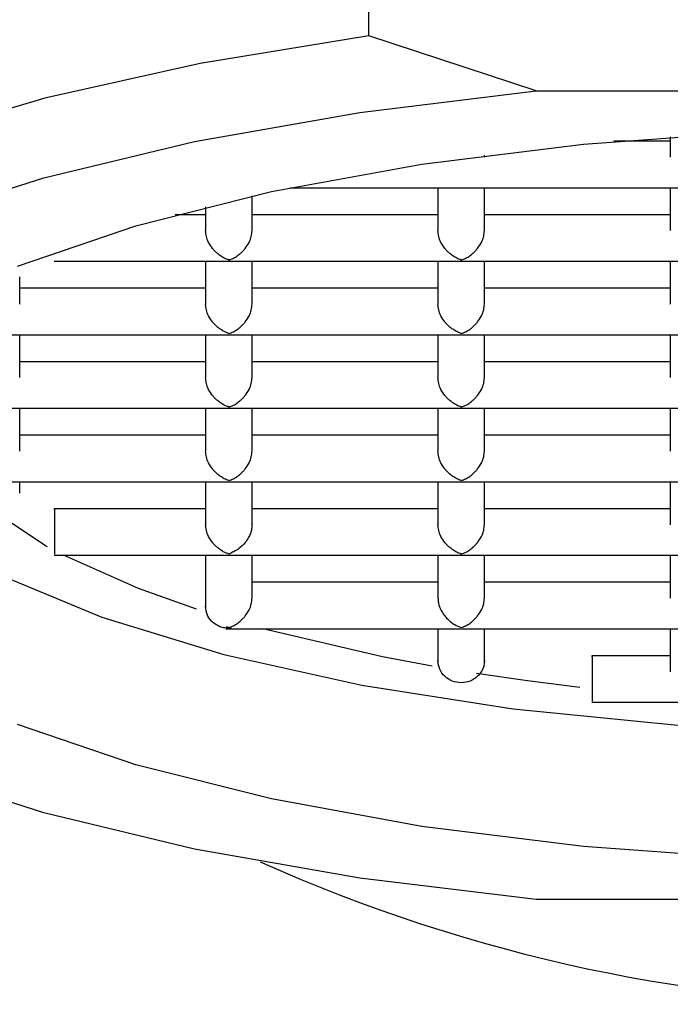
# Model space of a CAD drawing. Header units: millimetres. Extents: x 4255.161 to 4255.371, y 1709.19 to 1709.313.
# Tile 3 of 7: x 4255.20779 to 4255.21339, y 1709.24673 to 1709.2552. Entities that reach past the tile are written whole.
import ezdxf

# ---------------------------------------------------------------- set-up
doc = ezdxf.new("R2010")
doc.units = ezdxf.units.MM
doc.layers.add('SANINDUSA', color=3, linetype='Continuous')

msp = doc.modelspace()

# ---------------------------------------------------------------- linework, layer by layer
at = {"layer": 'SANINDUSA'}
for p, q in [((4255.2107992, 1709.2550657), (4255.2107992, 1709.2574374)), ((4255.2122409, 1709.2545913), (4255.2107992, 1709.2550657)), ((4255.2122409, 1709.2545913), (4255.2189491, 1709.2545913)), ((4255.213395, 1709.2541589), (4255.2129088, 1709.2541589)), ((4255.213395, 1709.2541976), (4255.213395, 1709.2540221)), ((4255.211795, 1709.2540221), (4255.211795, 1709.2540379)), ((4255.2101192, 1709.2537589), (4255.2116006, 1709.2537589)), ((4255.211395, 1709.2537589), (4255.211395, 1709.2533897)), ((4255.2115893, 1709.2537589), (4255.2136006, 1709.2537589)), ((4255.211795, 1709.2533897), (4255.211795, 1709.2537589)), ((4255.213395, 1709.2537589), (4255.213395, 1709.2533897)), ((4255.209795, 1709.2533897), (4255.209795, 1709.2536889)), ((4255.209395, 1709.253594), (4255.209395, 1709.2533897)), ((4255.209395, 1709.2535264), (4255.2091339, 1709.2535264)), ((4255.211395, 1709.2535264), (4255.209795, 1709.2535264)), ((4255.213395, 1709.2535264), (4255.211795, 1709.2535264)), ((4255.2080925, 1709.2531264), (4255.2096006, 1709.2531264)), ((4255.209395, 1709.2531264), (4255.209395, 1709.2527572)), ((4255.2095893, 1709.2531264), (4255.2116006, 1709.2531264)), ((4255.209795, 1709.2527572), (4255.209795, 1709.2531264)), ((4255.211395, 1709.2531264), (4255.211395, 1709.2527572)), ((4255.2115893, 1709.2531264), (4255.2136006, 1709.2531264)), ((4255.211795, 1709.2527572), (4255.211795, 1709.2531264)), ((4255.213395, 1709.2531264), (4255.213395, 1709.2527572)), ((4255.207795, 1709.2527572), (4255.207795, 1709.2529915)), ((4255.209395, 1709.252894), (4255.207795, 1709.252894)), ((4255.211395, 1709.252894), (4255.209795, 1709.252894)), ((4255.213395, 1709.252894), (4255.211795, 1709.252894)), ((4255.2075893, 1709.252494), (4255.2096006, 1709.252494)), ((4255.207795, 1709.2521248), (4255.207795, 1709.252494)), ((4255.209395, 1709.252494), (4255.209395, 1709.2521248)), ((4255.2095893, 1709.252494), (4255.2116006, 1709.252494)), ((4255.209795, 1709.2521248), (4255.209795, 1709.252494)), ((4255.211395, 1709.252494), (4255.211395, 1709.2521248)), ((4255.2115893, 1709.252494), (4255.2136006, 1709.252494)), ((4255.211795, 1709.2521248), (4255.211795, 1709.252494)), ((4255.213395, 1709.252494), (4255.213395, 1709.2521248)), ((4255.209395, 1709.2522615), (4255.207795, 1709.2522615)), ((4255.211395, 1709.2522615), (4255.209795, 1709.2522615)), ((4255.213395, 1709.2522615), (4255.211795, 1709.2522615)), ((4255.2075893, 1709.2518615), (4255.2096006, 1709.2518615)), ((4255.207795, 1709.2514923), (4255.207795, 1709.2518615)), ((4255.209395, 1709.2518615), (4255.209395, 1709.2514923)), ((4255.2095893, 1709.2518615), (4255.2116006, 1709.2518615)), ((4255.209795, 1709.2514923), (4255.209795, 1709.2518615)), ((4255.211395, 1709.2518615), (4255.211395, 1709.2514923)), ((4255.2115893, 1709.2518615), (4255.2136006, 1709.2518615)), ((4255.211795, 1709.2514923), (4255.211795, 1709.2518615)), ((4255.213395, 1709.2518615), (4255.213395, 1709.2514923)), ((4255.209395, 1709.2516291), (4255.207795, 1709.2516291)), ((4255.211395, 1709.2516291), (4255.209795, 1709.2516291)), ((4255.213395, 1709.2516291), (4255.211795, 1709.2516291)), ((4255.2075893, 1709.2512291), (4255.2096006, 1709.2512291)), ((4255.207795, 1709.2511315), (4255.207795, 1709.2512291)), ((4255.209395, 1709.2512291), (4255.209395, 1709.2508598)), ((4255.2095893, 1709.2512291), (4255.2116006, 1709.2512291)), ((4255.209795, 1709.2508598), (4255.209795, 1709.2512291)), ((4255.211395, 1709.2512291), (4255.211395, 1709.2508598)), ((4255.2115893, 1709.2512291), (4255.2136006, 1709.2512291)), ((4255.211795, 1709.2508598), (4255.211795, 1709.2512291)), ((4255.213395, 1709.2512291), (4255.213395, 1709.2508598)), ((4255.209395, 1709.2509966), (4255.2080919, 1709.2509966)), ((4255.211395, 1709.2509966), (4255.209795, 1709.2509966)), ((4255.213395, 1709.2509966), (4255.211795, 1709.2509966)), ((4255.2080919, 1709.2505966), (4255.2096006, 1709.2505966)), ((4255.209395, 1709.2505966), (4255.209395, 1709.2501349)), ((4255.2095893, 1709.2505966), (4255.2116006, 1709.2505966)), ((4255.209795, 1709.2502274), (4255.209795, 1709.2505966)), ((4255.211395, 1709.2505966), (4255.211395, 1709.2502274)), ((4255.2115893, 1709.2505966), (4255.2136006, 1709.2505966)), ((4255.211795, 1709.2502274), (4255.211795, 1709.2505966)), ((4255.213395, 1709.2505966), (4255.213395, 1709.2502274)), ((4255.211395, 1709.2503641), (4255.209795, 1709.2503641)), ((4255.213395, 1709.2503641), (4255.211795, 1709.2503641)), ((4255.2095691, 1709.2499642), (4255.2116006, 1709.2499642)), ((4255.2096158, 1709.2499689), (4255.2095742, 1709.2499689)), ((4255.211395, 1709.2499642), (4255.211395, 1709.2496675)), ((4255.2115893, 1709.2499642), (4255.2136006, 1709.2499642)), ((4255.211795, 1709.2496675), (4255.211795, 1709.2499642)), ((4255.213395, 1709.2499642), (4255.213395, 1709.2495949)), ((4255.213395, 1709.2497317), (4255.2127196, 1709.2497317)), ((4255.2127196, 1709.2493317), (4255.2136006, 1709.2493317)), ((4255.2189491, 1709.2476343), (4255.2122409, 1709.2476343))]:
    msp.add_line(p, q, dxfattribs=at)
at = {"layer": 'SANINDUSA', "flags": 128}
for points in [[(4255.2107992, 1709.2550657), (4255.2093476, 1709.2548271), (4255.2080122, 1709.2545283), (4255.2068177, 1709.2541748), (4255.2057864, 1709.2537733), (4255.2049373, 1709.2533311), (4255.2042863, 1709.2528565), (4255.2038454, 1709.2523583), (4255.2036229, 1709.2518458), (4255.2036229, 1709.2513285), (4255.2038454, 1709.250816), (4255.2042813, 1709.2503223)], [(4255.2122409, 1709.2476343), (4255.2107216, 1709.2478189), (4255.2092998, 1709.2480695), (4255.2080042, 1709.248381), (4255.2068607, 1709.2487472), (4255.205892, 1709.2491608), (4255.2051178, 1709.2496136), (4255.2045534, 1709.2500963), (4255.2042102, 1709.2505994), (4255.204095, 1709.2511128), (4255.2042102, 1709.2516262), (4255.2045534, 1709.2521294), (4255.2051178, 1709.2526121), (4255.205892, 1709.2530648), (4255.2068607, 1709.2534784), (4255.2080042, 1709.2538447), (4255.2092998, 1709.2541562), (4255.2107216, 1709.2544068), (4255.2122409, 1709.2545913)], [(4255.2077767, 1709.2530845), (4255.2087933, 1709.2534309), (4255.2099618, 1709.2537256), (4255.2112562, 1709.2539619), (4255.2126474, 1709.2541346), (4255.2141046, 1709.2542398), (4255.215595, 1709.2542751), (4255.2170854, 1709.2542398), (4255.2185425, 1709.2541346), (4255.2199338, 1709.2539619)], [(4255.2080334, 1709.2506692), (4255.2080173, 1709.250678), (4255.2074136, 1709.2510803), (4255.2070218, 1709.251508), (4255.2068521, 1709.2519501), (4255.2069088, 1709.252395), (4255.2071824, 1709.2528224)], [(4255.2060958, 1709.252101), (4255.2061577, 1709.251717), (4255.2064346, 1709.2512655), (4255.2069262, 1709.2508326), (4255.207621, 1709.2504285), (4255.2085027, 1709.2500628), (4255.2095507, 1709.2497438), (4255.2107403, 1709.2494792), (4255.2120437, 1709.2492751), (4255.2134304, 1709.2491364), (4255.2148678, 1709.2490662), (4255.2163222, 1709.2490662), (4255.2177596, 1709.2491364), (4255.2191463, 1709.2492751), (4255.2204497, 1709.2494792), (4255.2216393, 1709.2497438), (4255.2226872, 1709.2500628), (4255.223569, 1709.2504285), (4255.2242638, 1709.2508326), (4255.2247554, 1709.2512655), (4255.2250323, 1709.251717), (4255.2250942, 1709.252101)], [(4255.2093167, 1709.2501342), (4255.2088172, 1709.2503115), (4255.2081719, 1709.2505966)], [(4255.2113452, 1709.2496428), (4255.2109184, 1709.2497229), (4255.2098877, 1709.2499642)], [(4255.2126159, 1709.2494598), (4255.2121653, 1709.2495159), (4255.211726, 1709.2495797)], [(4255.215595, 1709.2479506), (4255.2141046, 1709.2479859), (4255.2126474, 1709.248091), (4255.2112562, 1709.2482637), (4255.2099618, 1709.2485), (4255.2087933, 1709.2487947), (4255.2077767, 1709.2491412)]]:
    msp.add_lwpolyline(points, dxfattribs=at)
at = {"layer": 'SANINDUSA'}
msp.add_arc((4255.215595, 1709.2607334), 0.014, 245.83895, 294.16105, dxfattribs=at)
for points, knots in [([(4255.209595, 1709.2531367), (4255.209582, 1709.2531415), (4255.2095576, 1709.2531506), (4255.209524, 1709.2531712), (4255.2094956, 1709.2531931), (4255.2094725, 1709.2532149), (4255.2094464, 1709.2532443), (4255.2094208, 1709.2532847), (4255.2093992, 1709.2533385), (4255.2093964, 1709.2533731), (4255.209395, 1709.2533897)], [0, 0, 0, 0, 0.145093, 0.273049, 0.383926, 0.477813, 0.554866, 0.720537, 0.866827, 1, 1, 1, 1]), ([(4255.209595, 1709.2531367), (4255.2096081, 1709.2531415), (4255.2096327, 1709.2531505), (4255.2096669, 1709.2531709), (4255.2096952, 1709.2531928), (4255.2097178, 1709.2532148), (4255.2097433, 1709.2532444), (4255.2097695, 1709.2532846), (4255.209791, 1709.2533384), (4255.2097937, 1709.2533731), (4255.209795, 1709.2533897)], [0, 0, 0, 0, 0.1450904, 0.2730461, 0.3839229, 0.4778113, 0.5548662, 0.7205232, 0.8668133, 1, 1, 1, 1]), ([(4255.211595, 1709.2531367), (4255.211582, 1709.2531415), (4255.2115576, 1709.2531506), (4255.211524, 1709.2531712), (4255.2114956, 1709.2531931), (4255.2114725, 1709.2532149), (4255.2114464, 1709.2532443), (4255.2114208, 1709.2532847), (4255.2113992, 1709.2533385), (4255.2113964, 1709.2533731), (4255.211395, 1709.2533897)], [0, 0, 0, 0, 0.145093, 0.273049, 0.383926, 0.477813, 0.554866, 0.720537, 0.866827, 1, 1, 1, 1]), ([(4255.211595, 1709.2531367), (4255.2116081, 1709.2531415), (4255.2116327, 1709.2531505), (4255.2116669, 1709.2531709), (4255.2116952, 1709.2531928), (4255.2117178, 1709.2532148), (4255.2117433, 1709.2532444), (4255.2117695, 1709.2532846), (4255.211791, 1709.2533384), (4255.2117937, 1709.2533731), (4255.211795, 1709.2533897)], [0, 0, 0, 0, 0.14509, 0.273046, 0.383923, 0.477811, 0.554866, 0.720523, 0.866813, 1, 1, 1, 1]), ([(4255.209595, 1709.2525042), (4255.209582, 1709.2525091), (4255.2095576, 1709.2525182), (4255.209524, 1709.2525387), (4255.2094956, 1709.2525606), (4255.2094725, 1709.2525824), (4255.2094464, 1709.2526119), (4255.2094208, 1709.2526522), (4255.2093992, 1709.252706), (4255.2093964, 1709.2527407), (4255.209395, 1709.2527572)], [0, 0, 0, 0, 0.145093, 0.273049, 0.383926, 0.477813, 0.554866, 0.720537, 0.866827, 1, 1, 1, 1]), ([(4255.209595, 1709.2525042), (4255.2096081, 1709.252509), (4255.2096327, 1709.2525181), (4255.2096669, 1709.2525385), (4255.2096952, 1709.2525604), (4255.2097178, 1709.2525823), (4255.2097433, 1709.2526119), (4255.2097695, 1709.2526521), (4255.209791, 1709.252706), (4255.2097937, 1709.2527407), (4255.209795, 1709.2527572)], [0, 0, 0, 0, 0.14509, 0.273046, 0.383923, 0.477811, 0.554866, 0.720523, 0.866813, 1, 1, 1, 1]), ([(4255.211595, 1709.2525042), (4255.211582, 1709.2525091), (4255.2115576, 1709.2525182), (4255.211524, 1709.2525387), (4255.2114956, 1709.2525606), (4255.2114725, 1709.2525824), (4255.2114464, 1709.2526119), (4255.2114208, 1709.2526522), (4255.2113992, 1709.252706), (4255.2113964, 1709.2527407), (4255.211395, 1709.2527572)], [0, 0, 0, 0, 0.14509, 0.273046, 0.383923, 0.477811, 0.554866, 0.720523, 0.866813, 1, 1, 1, 1]), ([(4255.211595, 1709.2525042), (4255.2116081, 1709.252509), (4255.2116327, 1709.2525181), (4255.2116669, 1709.2525385), (4255.2116952, 1709.2525604), (4255.2117178, 1709.2525823), (4255.2117433, 1709.2526119), (4255.2117695, 1709.2526521), (4255.211791, 1709.252706), (4255.2117937, 1709.2527407), (4255.211795, 1709.2527572)], [0, 0, 0, 0, 0.14509, 0.273046, 0.383923, 0.477811, 0.554866, 0.720523, 0.866813, 1, 1, 1, 1]), ([(4255.209595, 1709.2518718), (4255.209582, 1709.2518766), (4255.2095576, 1709.2518857), (4255.209524, 1709.2519063), (4255.2094956, 1709.2519282), (4255.2094725, 1709.25195), (4255.2094464, 1709.2519794), (4255.2094208, 1709.2520198), (4255.2093992, 1709.2520736), (4255.2093964, 1709.2521082), (4255.209395, 1709.2521248)], [0, 0, 0, 0, 0.14509, 0.273046, 0.383923, 0.477811, 0.554866, 0.720523, 0.866813, 1, 1, 1, 1]), ([(4255.209595, 1709.2518718), (4255.2096081, 1709.2518766), (4255.2096327, 1709.2518856), (4255.2096669, 1709.251906), (4255.2096952, 1709.2519279), (4255.2097178, 1709.2519499), (4255.2097433, 1709.2519795), (4255.2097695, 1709.2520197), (4255.209791, 1709.2520735), (4255.2097937, 1709.2521082), (4255.209795, 1709.2521248)], [0, 0, 0, 0, 0.145093, 0.273049, 0.383926, 0.477813, 0.554866, 0.720537, 0.866827, 1, 1, 1, 1]), ([(4255.211595, 1709.2518718), (4255.211582, 1709.2518766), (4255.2115576, 1709.2518857), (4255.211524, 1709.2519063), (4255.2114956, 1709.2519282), (4255.2114725, 1709.25195), (4255.2114464, 1709.2519794), (4255.2114208, 1709.2520198), (4255.2113992, 1709.2520736), (4255.2113964, 1709.2521082), (4255.211395, 1709.2521248)], [0, 0, 0, 0, 0.14509, 0.273046, 0.383923, 0.477811, 0.554866, 0.720523, 0.866813, 1, 1, 1, 1]), ([(4255.211595, 1709.2518718), (4255.2116081, 1709.2518766), (4255.2116327, 1709.2518856), (4255.2116669, 1709.251906), (4255.2116952, 1709.2519279), (4255.2117178, 1709.2519499), (4255.2117433, 1709.2519795), (4255.2117695, 1709.2520197), (4255.211791, 1709.2520735), (4255.2117937, 1709.2521082), (4255.211795, 1709.2521248)], [0, 0, 0, 0, 0.145093, 0.273049, 0.383926, 0.477813, 0.554866, 0.720537, 0.866827, 1, 1, 1, 1]), ([(4255.209595, 1709.2512393), (4255.209582, 1709.2512442), (4255.2095576, 1709.2512533), (4255.209524, 1709.2512738), (4255.2094956, 1709.2512957), (4255.2094725, 1709.2513175), (4255.2094464, 1709.251347), (4255.2094208, 1709.2513873), (4255.2093992, 1709.2514411), (4255.2093964, 1709.2514758), (4255.209395, 1709.2514923)], [0, 0, 0, 0, 0.14509, 0.273046, 0.383923, 0.477811, 0.554866, 0.720523, 0.866813, 1, 1, 1, 1]), ([(4255.209595, 1709.2512393), (4255.2096081, 1709.2512441), (4255.2096327, 1709.2512532), (4255.2096669, 1709.2512736), (4255.2096952, 1709.2512955), (4255.2097178, 1709.2513174), (4255.2097433, 1709.251347), (4255.2097695, 1709.2513872), (4255.209791, 1709.251441), (4255.2097937, 1709.2514758), (4255.209795, 1709.2514923)], [0, 0, 0, 0, 0.145093, 0.273049, 0.383926, 0.477813, 0.554866, 0.720537, 0.866827, 1, 1, 1, 1]), ([(4255.211595, 1709.2512393), (4255.211582, 1709.2512442), (4255.2115576, 1709.2512533), (4255.211524, 1709.2512738), (4255.2114956, 1709.2512957), (4255.2114725, 1709.2513175), (4255.2114464, 1709.251347), (4255.2114208, 1709.2513873), (4255.2113992, 1709.2514411), (4255.2113964, 1709.2514758), (4255.211395, 1709.2514923)], [0, 0, 0, 0, 0.14509, 0.273046, 0.383923, 0.477811, 0.554866, 0.720523, 0.866813, 1, 1, 1, 1]), ([(4255.211595, 1709.2512393), (4255.2116081, 1709.2512441), (4255.2116327, 1709.2512532), (4255.2116669, 1709.2512736), (4255.2116952, 1709.2512955), (4255.2117178, 1709.2513174), (4255.2117433, 1709.251347), (4255.2117695, 1709.2513872), (4255.211791, 1709.251441), (4255.2117937, 1709.2514758), (4255.211795, 1709.2514923)], [0, 0, 0, 0, 0.145093, 0.273049, 0.383926, 0.477813, 0.554866, 0.720537, 0.866827, 1, 1, 1, 1]), ([(4255.208095, 1709.2509863), (4255.208095, 1709.2510029), (4255.208095, 1709.2509989), (4255.208095, 1709.2509521), (4255.208095, 1709.2509095), (4255.208095, 1709.2508599)], [0, 0, 0, 0, 0.5, 0.5, 1, 1, 1, 1]), ([(4255.208095, 1709.2508599), (4255.208095, 1709.2508102), (4255.208095, 1709.250754), (4255.208095, 1709.2506603), (4255.208095, 1709.2506234), (4255.208095, 1709.2506069)], [0, 0, 0, 0, 0.5, 0.5, 1, 1, 1, 1]), ([(4255.209595, 1709.2506069), (4255.209582, 1709.2506117), (4255.2095576, 1709.2506208), (4255.209524, 1709.2506414), (4255.2094956, 1709.2506633), (4255.2094725, 1709.2506851), (4255.2094464, 1709.2507145), (4255.2094208, 1709.2507549), (4255.2093992, 1709.2508087), (4255.2093964, 1709.2508433), (4255.209395, 1709.2508599)], [0, 0, 0, 0, 0.145093, 0.273049, 0.383926, 0.477813, 0.554866, 0.720537, 0.866827, 1, 1, 1, 1]), ([(4255.209795, 1709.2508599), (4255.2097942, 1709.2508476), (4255.2097927, 1709.2508225), (4255.2097808, 1709.250783), (4255.2097622, 1709.2507432), (4255.2097305, 1709.2506965), (4255.2096739, 1709.2506418), (4255.2096245, 1709.2506199), (4255.209595, 1709.2506069)], [0, 0, 0, 0, 0.0992587, 0.204878, 0.319828, 0.4464236, 0.6702294, 1, 1, 1, 1]), ([(4255.211595, 1709.2506069), (4255.211582, 1709.2506117), (4255.2115576, 1709.2506208), (4255.211524, 1709.2506414), (4255.2114956, 1709.2506633), (4255.2114725, 1709.2506851), (4255.2114464, 1709.2507145), (4255.2114208, 1709.2507548), (4255.2113992, 1709.2508087), (4255.2113964, 1709.2508433), (4255.211395, 1709.2508599)], [0, 0, 0, 0, 0.1450904, 0.2730461, 0.3839229, 0.4778113, 0.5548662, 0.7205232, 0.8668133, 1, 1, 1, 1]), ([(4255.211595, 1709.2506069), (4255.2116081, 1709.2506117), (4255.2116327, 1709.2506207), (4255.2116669, 1709.2506411), (4255.2116952, 1709.250663), (4255.2117178, 1709.250685), (4255.2117433, 1709.2507146), (4255.2117695, 1709.2507548), (4255.211791, 1709.2508086), (4255.2117937, 1709.2508433), (4255.211795, 1709.2508599)], [0, 0, 0, 0, 0.1450927, 0.2730493, 0.383926, 0.4778133, 0.5548658, 0.7205374, 0.8668273, 1, 1, 1, 1]), ([(4255.209595, 1709.2499744), (4255.2096081, 1709.2499792), (4255.2096327, 1709.2499882), (4255.2096669, 1709.2500087), (4255.2096952, 1709.2500306), (4255.2097178, 1709.2500525), (4255.2097433, 1709.2500821), (4255.2097695, 1709.2501223), (4255.209791, 1709.2501761), (4255.2097937, 1709.2502109), (4255.209795, 1709.2502274)], [0, 0, 0, 0, 0.145093, 0.273049, 0.383926, 0.477813, 0.554866, 0.720537, 0.866827, 1, 1, 1, 1]), ([(4255.211395, 1709.2502274), (4255.2113957, 1709.2502152), (4255.2113972, 1709.25019), (4255.2114089, 1709.2501504), (4255.2114276, 1709.2501108), (4255.2114518, 1709.2500755), (4255.2114791, 1709.2500452), (4255.2115082, 1709.25002), (4255.2115465, 1709.2499933), (4255.2115763, 1709.2499817), (4255.211595, 1709.2499744)], [0, 0, 0, 0, 0.099074, 0.204496, 0.319233, 0.445595, 0.554876, 0.669739, 0.792345, 1, 1, 1, 1]), ([(4255.211595, 1709.2499744), (4255.2116081, 1709.2499792), (4255.2116327, 1709.2499882), (4255.2116669, 1709.2500087), (4255.2116952, 1709.2500306), (4255.2117178, 1709.2500525), (4255.2117433, 1709.2500821), (4255.2117695, 1709.2501223), (4255.211791, 1709.2501761), (4255.2117937, 1709.2502109), (4255.211795, 1709.2502274)], [0, 0, 0, 0, 0.1450927, 0.2730493, 0.383926, 0.4778133, 0.5548658, 0.7205374, 0.8668273, 1, 1, 1, 1]), ([(4255.2095742, 1709.2499689), (4255.2095579, 1709.2499716), (4255.2095258, 1709.2499769), (4255.2094818, 1709.2499987), (4255.2094394, 1709.2500342), (4255.2094023, 1709.2500876), (4255.2093974, 1709.2501341), (4255.209395, 1709.2501576)], [0, 0, 0, 0, 0.169272, 0.332775, 0.500653, 0.747965, 1, 1, 1, 1]), ([(4255.211795, 1709.2496898), (4255.2117941, 1709.2496771), (4255.2117924, 1709.2496521), (4255.2117807, 1709.2496163), (4255.2117623, 1709.2495837), (4255.2117293, 1709.2495453), (4255.2116734, 1709.2495102), (4255.211595, 1709.249495), (4255.2115164, 1709.2495102), (4255.2114508, 1709.2495519), (4255.2114037, 1709.2496146), (4255.2113979, 1709.2496644), (4255.211395, 1709.2496898)], [0, 0, 0, 0, 0.064495, 0.126233, 0.187556, 0.250853, 0.375648, 0.500444, 0.625239, 0.750035, 0.872612, 1, 1, 1, 1]), ([(4255.2127227, 1709.2497214), (4255.2127227, 1709.249738), (4255.2127227, 1709.249734), (4255.2127227, 1709.2496872), (4255.2127227, 1709.2496446), (4255.2127227, 1709.2495949)], [0, 0, 0, 0, 0.5, 0.5, 1, 1, 1, 1]), ([(4255.2127227, 1709.2495949), (4255.2127227, 1709.2495453), (4255.2127227, 1709.2494891), (4255.2127227, 1709.2493954), (4255.2127227, 1709.2493585), (4255.2127227, 1709.249342)], [0, 0, 0, 0, 0.5, 0.5, 1, 1, 1, 1])]:
    msp.add_open_spline(points, degree=3, knots=knots, dxfattribs=at)
for points in [[(4255.209595, 1709.2499744), (4255.2095881, 1709.2499766), (4255.2095811, 1709.2499791), (4255.2095742, 1709.249982)], [(4255.2095742, 1709.249982), (4255.2095742, 1709.2499763), (4255.2095742, 1709.2499719), (4255.2095742, 1709.2499689)], [(4255.209595, 1709.2499744), (4255.209588, 1709.2499722), (4255.2095811, 1709.2499704), (4255.2095742, 1709.2499689)]]:
    msp.add_open_spline(points, degree=3, dxfattribs=at)

doc.saveas('drawing.dxf')
